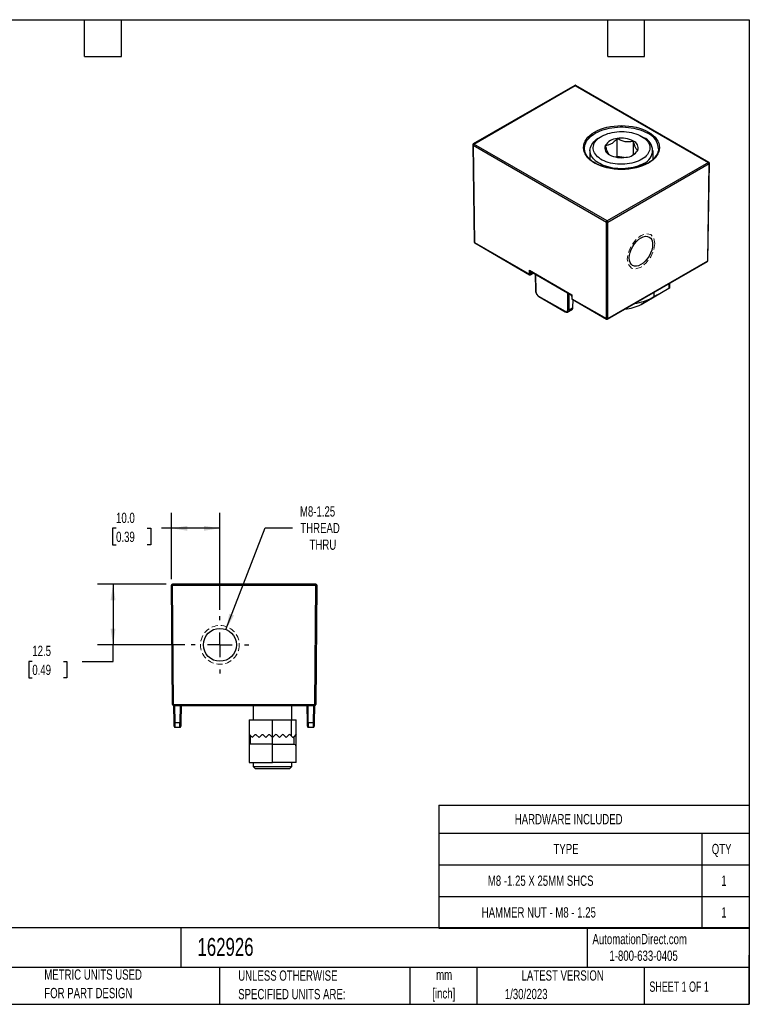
# Model space of a CAD drawing. Header units: millimetres. Extents: x 6 to 273, y 6 to 210.
# Tile 2 of 2: x 123 to 273, y 6 to 210. Entities that reach past the tile are written whole.
import ezdxf

# ---------------------------------------------------------------- set-up
doc = ezdxf.new("R2010")
doc.units = ezdxf.units.MM
doc.linetypes.add('CENTERX2', pattern=[20.32, 12.7, -2.54, 2.54, -2.54])
doc.linetypes.add('HIDDEN', pattern=[1.905, 1.27, -0.635])
doc.layers.add('CENTER', color=40, linetype='CENTERX2')
doc.layers.add('DIMENSIONS', color=140, linetype='Continuous', lineweight=25)
doc.layers.add('TEXT', color=140, linetype='Continuous', lineweight=25)
doc.styles.add('SLDTEXTSTYLE0', font='TXT', dxfattribs={"width": 0.7})
doc.styles.add('SLDTEXTSTYLE1', font='TXT', dxfattribs={"width": 0.65})
doc.dimstyles.new('SLDDIMSTYLE0', dxfattribs={"dimtxt": 2.158008, "dimasz": 3.302, "dimexe": 0, "dimexo": 0.0625, "dimgap": 0.539502, "dimtad": 0, "dimtih": 1, "dimtoh": 1, "dimrnd": 1e-09, "dimzin": 12, "dimdsep": 46, "dimtxsty": 'SLDTEXTSTYLE0', "dimsah": 1, "dimcen": 0.09, "dimadec": 0, "dimazin": 3, "dimtfac": 1, "dimtofl": 0, "dimtmove": 0, "dimatfit": 3, "dimfxl": 0, "dimfrac": 2, "dimtolj": 1, "dimtzin": 12, "dimarcsym": 0})
doc.dimstyles.new('SLDDIMSTYLE1', dxfattribs={"dimtxt": 2.158008, "dimasz": 3.302, "dimexe": 0, "dimexo": 0.0625, "dimgap": 0.539502, "dimtad": 0, "dimtih": 1, "dimtoh": 1, "dimrnd": 1e-09, "dimzin": 4, "dimdsep": 46, "dimtxsty": 'SLDTEXTSTYLE0', "dimsah": 1, "dimcen": 0.09, "dimadec": 0, "dimazin": 1, "dimtfac": 1, "dimtofl": 0, "dimtmove": 0, "dimatfit": 3, "dimfxl": 0, "dimfrac": 2, "dimtolj": 1, "dimtzin": 12, "dimarcsym": 0})
doc.dimstyles.new('SLDDIMSTYLE2', dxfattribs={"dimtxt": 2.158008, "dimasz": 3.302, "dimexe": 0, "dimexo": 0.0625, "dimgap": 0.539502, "dimtad": 0, "dimtih": 1, "dimtoh": 1, "dimrnd": 1e-09, "dimzin": 12, "dimdsep": 46, "dimtxsty": 'SLDTEXTSTYLE0', "dimsah": 1, "dimcen": 0, "dimadec": 0, "dimazin": 3, "dimtfac": 1, "dimtofl": 0, "dimtmove": 0, "dimatfit": 3, "dimfxl": 0, "dimfrac": 2, "dimtolj": 1, "dimtzin": 12, "dimarcsym": 0})

# ---------------------------------------------------------------- blocks, each defined once
blk = doc.blocks.new('SW_NOTE_0')
at = {"layer": 'TEXT', "color": 0, "char_height": 2.117, "attachment_point": 2, "style": 'SLDTEXTSTYLE0'}
for s, insert in [('mm', (2.84, 2.73)), ('[inch]', (2.76, -1.09))]:
    blk.add_mtext(s, dxfattribs=dict(at, insert=insert))
blk = doc.blocks.new('SW_NOTE_0_1')
at = {"layer": 'TEXT', "color": 0, "char_height": 2.1167, "attachment_point": 1, "style": 'SLDTEXTSTYLE0'}
for s, insert in [('UNLESS OTHERWISE', (0, 2.73)), ('SPECIFIED UNITS ARE:', (0, -1.09))]:
    blk.add_mtext(s, dxfattribs=dict(at, insert=insert))
blk = doc.blocks.new('SW_NOTE_0_5')
at = {"layer": 'TEXT', "color": 0, "char_height": 2.1167, "attachment_point": 1, "style": 'SLDTEXTSTYLE0'}
for s, insert in [('METRIC UNITS USED', (0, 2.73)), ('FOR PART DESIGN', (0, -1.09))]:
    blk.add_mtext(s, dxfattribs=dict(at, insert=insert))
blk = doc.blocks.new('SW_TABLEANNOTATION_0')
at = {"layer": 'TEXT', "color": 0}
for p, q in [((0, 0), (0, -5.76)), ((0, 0), (54.28, 0)), ((54.28, 0), (64.04, 0)), ((64.04, 0), (64.04, -5.76)), ((0, -5.76), (0, -12.3)), ((0, -5.76), (54.28, -5.76)), ((54.28, -5.76), (54.28, -12.3)), ((54.28, -5.76), (64.04, -5.76)), ((64.04, -5.76), (64.04, -12.3)), ((0, -12.3), (0, -18.85)), ((0, -12.3), (54.28, -12.3)), ((54.28, -12.3), (54.28, -18.85)), ((54.28, -12.3), (64.04, -12.3)), ((64.04, -12.3), (64.04, -18.85)), ((0, -18.85), (0, -25.39)), ((0, -18.85), (54.28, -18.85)), ((54.28, -18.85), (54.28, -25.39)), ((54.28, -18.85), (64.04, -18.85)), ((64.04, -18.85), (64.04, -25.39)), ((0, -25.39), (54.28, -25.39)), ((54.28, -25.39), (64.04, -25.39))]:
    blk.add_line(p, q, dxfattribs=at)
at = {"layer": 'TEXT', "color": 0, "attachment_point": 1, "style": 'SLDTEXTSTYLE0'}
for s, insert, char_height in [('HARDWARE INCLUDED', (15.67, -1.82), 2.1167), ('TYPE', (23.66, -7.98), 2.117), ('QTY', (56.31, -7.98), 2.117), ('M8 -1.25 X 25MM SHCS', (10.11, -14.52), 2.1167), ('1', (58.27, -14.52), 2.12), ('HAMMER NUT - M8 - 1.25', (8.85, -21.06), 2.1167), ('1', (58.27, -21.06), 2.12)]:
    blk.add_mtext(s, dxfattribs=dict(at, insert=insert, char_height=char_height))
blk = doc.blocks.new('_D_2')
at = {"layer": 'DIMENSIONS'}
for p, q in [((152.76, 93.03), (138.61, 93.03)), ((141.79, 93.03), (141.79, 80.53)), ((156.62, 80.53), (138.61, 80.53)), ((141.79, 77.13), (141.79, 80.53)), ((125.13, 77.13), (124.41, 77.13)), ((124.41, 77.13), (124.41, 73.7)), ((131.55, 77.13), (132.27, 77.13)), ((132.27, 77.13), (132.27, 73.7)), ((135.44, 77.13), (141.79, 77.13)), ((124.41, 73.7), (125.13, 73.7)), ((132.27, 73.7), (131.55, 73.7))]:
    blk.add_line(p, q, dxfattribs=at)
for points in [[(141.79, 93.03), (141.28, 89.73), (142.29, 89.73)], [(141.79, 80.53), (142.29, 83.84), (141.28, 83.84)]]:
    blk.add_solid(points, dxfattribs=at)
at = {"layer": 'DIMENSIONS', "char_height": 2.117, "attachment_point": 1, "style": 'SLDTEXTSTYLE0'}
for s, insert in [('12.5', (125.13, 80.35)), ('0.49', (125.13, 76.43))]:
    blk.add_mtext(s, dxfattribs=dict(at, insert=insert))
blk = doc.blocks.new('_D_3')
at = {"layer": 'DIMENSIONS'}
for p, q in [((153.83, 94.1), (153.83, 107.76)), ((163.83, 87.74), (163.83, 107.76)), ((142.41, 104.58), (141.69, 104.58)), ((141.69, 104.58), (141.69, 101.15)), ((148.83, 104.58), (149.55, 104.58)), ((149.55, 104.58), (149.55, 101.15)), ((153.83, 104.58), (151.75, 104.58)), ((163.83, 104.58), (153.83, 104.58)), ((141.69, 101.15), (142.41, 101.15)), ((149.55, 101.15), (148.83, 101.15))]:
    blk.add_line(p, q, dxfattribs=at)
for points in [[(153.83, 104.58), (157.13, 104.08), (157.13, 105.09)], [(163.83, 104.58), (160.53, 105.09), (160.53, 104.08)]]:
    blk.add_solid(points, dxfattribs=at)
at = {"layer": 'DIMENSIONS', "char_height": 2.117, "attachment_point": 1, "style": 'SLDTEXTSTYLE0'}
for s, insert in [('10.0', (142.41, 107.8)), ('0.39', (142.41, 103.88))]:
    blk.add_mtext(s, dxfattribs=dict(at, insert=insert))
blk = doc.blocks.new('_D_4')
at = {"layer": 'DIMENSIONS'}
for p, q in [((165.06, 83.7), (173.2, 104.68)), ((173.2, 104.68), (178.83, 104.68))]:
    blk.add_line(p, q, dxfattribs=at)
blk.add_solid([(165.06, 83.7), (166.73, 86.6), (165.78, 86.97)], dxfattribs=at)
at = {"layer": 'DIMENSIONS', "char_height": 2.117, "attachment_point": 1, "style": 'SLDTEXTSTYLE0'}
for s, insert in [('M8-1.25', (180.34, 109.13)), ('THREAD', (180.42, 105.7)), ('THRU', (182.33, 102.27))]:
    blk.add_mtext(s, dxfattribs=dict(at, insert=insert))
blk = doc.blocks.new('SW_CENTERMARKSYMBOL_0')
at = {"layer": 'CENTER', "color": 0}
for p, q in [((0, 5.08), (0, 5.94)), ((0, 0), (0, 2.54)), ((-5.08, 0), (-5.94, 0)), ((0, 0), (-2.54, 0)), ((0, 0), (0, -2.54)), ((0, 0), (2.54, 0)), ((5.08, 0), (5.94, 0)), ((0, -5.08), (0, -5.94))]:
    blk.add_line(p, q, dxfattribs=at)

msp = doc.modelspace()

# ---------------------------------------------------------------- linework, layer by layer
for p, q in [((237.023, 195.98), (216.095, 183.899)), ((216.195, 183.889), (237.123, 195.971)), ((237.123, 195.971), (264.627, 180.093)), ((264.727, 180.103), (237.223, 195.98)), ((242.546, 185.468), (242.086, 185.203)), ((245.786, 181.338), (245.786, 185.012)), ((251.28, 185.203), (250.82, 185.468)), ((215.995, 183.723), (216.299, 163.636)), ((216.054, 183.643), (243.557, 167.765)), ((216.054, 183.643), (216.357, 163.556)), ((243.699, 168.011), (216.195, 183.889)), ((239.058, 182.829), (239.046, 182.948)), ((249.132, 181.703), (249.132, 184.495)), ((254.32, 182.948), (254.315, 182.89)), ((240.183, 182.55), (240.183, 180.745)), ((245.786, 181.338), (245.536, 181.194)), ((247.264, 181.109), (245.786, 181.338)), ((253.183, 180.747), (253.183, 182.55)), ((264.627, 180.093), (243.699, 168.011)), ((243.84, 167.765), (264.768, 179.846)), ((264.465, 159.76), (264.768, 179.846)), ((264.523, 159.84), (264.827, 179.926)), ((243.557, 147.853), (243.557, 167.765)), ((243.84, 147.853), (243.84, 167.765)), ((216.357, 163.556), (227.695, 157.011)), ((216.399, 163.466), (227.736, 156.921)), ((243.799, 147.763), (264.423, 159.669)), ((243.84, 147.853), (264.465, 159.76)), ((227.688, 157.824), (236.457, 152.762)), ((227.695, 157.011), (227.688, 157.824)), ((227.829, 157.676), (236.399, 152.729)), ((227.936, 156.921), (228.537, 157.268)), ((227.977, 157.012), (227.973, 157.593)), ((228.478, 157.302), (227.977, 157.012)), ((228.9, 157.058), (228.953, 153.567)), ((228.958, 157.025), (229.011, 153.487)), ((256.476, 155.082), (256.476, 154.114)), ((256.623, 154.199), (256.623, 155.166)), ((229.582, 152.516), (235.042, 149.364)), ((229.623, 152.426), (235.083, 149.274)), ((235.603, 149.682), (235.603, 153.189)), ((235.885, 149.682), (235.885, 153.026)), ((236.399, 152.729), (236.404, 152.031)), ((236.457, 152.762), (236.463, 151.949)), ((254.143, 152.767), (250.713, 150.787)), ((253.4, 152.339), (256.476, 154.114)), ((253.4, 152.339), (253.4, 153.306)), ((254.143, 152.767), (256.476, 154.114)), ((236.463, 151.949), (243.557, 147.853)), ((236.504, 151.859), (243.599, 147.763)), ((236.633, 151.785), (236.608, 150.099)), ((236.666, 150.179), (236.69, 151.752)), ((249.317, 150.947), (249.317, 150.949)), ((250.713, 150.787), (253.4, 152.339)), ((235.675, 149.23), (236.403, 149.65)), ((235.885, 149.682), (236.608, 150.099)), ((154.047, 68.232), (153.833, 92.832)), ((154.033, 93.034), (154.033, 92.834)), ((183.629, 93.034), (154.033, 93.034)), ((154.033, 92.832), (154.033, 92.834)), ((154.033, 92.832), (183.629, 92.832)), ((154.247, 68.232), (154.033, 92.832)), ((183.414, 68.232), (183.629, 92.832)), ((183.829, 92.832), (183.614, 68.232)), ((183.629, 92.834), (183.629, 93.034)), ((183.629, 92.834), (183.629, 92.832)), ((154.247, 68.232), (183.414, 68.232)), ((154.247, 68.034), (154.247, 68.232)), ((154.247, 68.034), (183.414, 68.034)), ((154.37, 64.525), (154.34, 68.034)), ((154.57, 64.525), (154.54, 68.034)), ((155.622, 68.034), (155.591, 64.525)), ((155.822, 68.034), (155.791, 64.525)), ((170.701, 68.034), (170.701, 65.034)), ((178.701, 65.034), (178.701, 68.034)), ((181.87, 64.525), (181.84, 68.034)), ((182.07, 64.525), (182.04, 68.034)), ((183.122, 68.034), (183.091, 64.525)), ((183.322, 68.034), (183.291, 64.525)), ((183.414, 68.034), (183.414, 68.232)), ((169.851, 65.034), (174.701, 65.034)), ((169.851, 65.034), (169.851, 62.084)), ((174.701, 61.434), (174.701, 65.034)), ((174.701, 65.034), (178.551, 65.034)), ((178.551, 65.034), (178.551, 61.784)), ((178.551, 65.034), (179.551, 65.034)), ((179.551, 62.084), (179.551, 65.034)), ((154.57, 64.525), (155.591, 64.525)), ((154.577, 63.534), (155.585, 63.534)), ((155.585, 63.534), (155.585, 63.571)), ((182.07, 64.525), (183.091, 64.525)), ((182.077, 63.534), (183.085, 63.534)), ((183.085, 63.571), (183.085, 63.534)), ((169.851, 62.084), (169.851, 59.786)), ((170.109, 61.825), (169.851, 62.084)), ((170.109, 60.034), (170.109, 61.825)), ((171.059, 61.992), (170.501, 61.434)), ((171.901, 61.434), (171.342, 61.992)), ((172.459, 61.992), (171.901, 61.434)), ((173.301, 61.434), (172.742, 61.992)), ((173.859, 61.992), (173.301, 61.434)), ((174.701, 61.434), (174.142, 61.992)), ((175.259, 61.992), (174.701, 61.434)), ((174.701, 60.034), (174.701, 61.434)), ((176.101, 61.434), (175.542, 61.992)), ((176.659, 61.992), (176.101, 61.434)), ((177.501, 61.434), (176.942, 61.992)), ((178.059, 61.992), (177.501, 61.434)), ((178.901, 61.434), (178.342, 61.992)), ((178.901, 61.434), (179.051, 61.584)), ((179.551, 62.084), (179.051, 61.584)), ((179.051, 61.584), (179.051, 60.034)), ((179.551, 59.534), (179.551, 62.084)), ((174.701, 60.034), (170.109, 60.034)), ((174.701, 56.234), (174.701, 60.034)), ((174.701, 60.034), (179.051, 60.034)), ((179.551, 56.234), (179.551, 59.534)), ((169.851, 56.234), (174.701, 56.234)), ((170.701, 56.234), (170.701, 55.442)), ((170.701, 55.442), (171.209, 54.934)), ((170.701, 55.442), (178.701, 55.442)), ((174.701, 54.934), (171.209, 54.934)), ((179.551, 56.234), (174.701, 56.234)), ((178.193, 54.934), (174.701, 54.934)), ((178.193, 54.934), (178.701, 55.442)), ((178.701, 55.442), (178.701, 56.234))]:
    msp.add_line(p, q)
at = {"flags": 128}
for points in [[(239.046, 182.948), (239.05, 183.167), (239.093, 183.496), (239.178, 183.822), (239.305, 184.143), (239.474, 184.458), (239.682, 184.765), (239.93, 185.062), (240.216, 185.348), (240.537, 185.62), (240.894, 185.878), (241.282, 186.12), (241.701, 186.344), (242.147, 186.55), (242.619, 186.736), (243.114, 186.9), (243.629, 187.043), (244.16, 187.164), (244.706, 187.261), (245.263, 187.334), (245.828, 187.384), (246.397, 187.408), (246.968, 187.408), (247.538, 187.384), (248.103, 187.334), (248.66, 187.261), (249.206, 187.164), (249.737, 187.043), (250.252, 186.9), (250.747, 186.736), (251.218, 186.55), (251.665, 186.344), (252.084, 186.12)], [(251.279, 179.897), (250.889, 179.689), (250.471, 179.501), (250.028, 179.333), (249.563, 179.186), (249.078, 179.062), (248.578, 178.961), (248.065, 178.883), (247.542, 178.831), (247.014, 178.803), (246.484, 178.799), (245.955, 178.821), (245.431, 178.868), (244.915, 178.939), (244.411, 179.034), (243.923, 179.153), (243.452, 179.294), (243.003, 179.457), (242.579, 179.64), (242.181, 179.843), (241.814, 180.064), (241.479, 180.301), (241.179, 180.554), (240.916, 180.819), (240.69, 181.096), (240.505, 181.383), (240.361, 181.678), (240.259, 181.978), (240.199, 182.282), (240.183, 182.588), (240.21, 182.894), (240.28, 183.198), (240.393, 183.497), (240.548, 183.789), (240.743, 184.074), (240.978, 184.348), (241.251, 184.611), (241.56, 184.86), (241.903, 185.093), (242.086, 185.203)], [(250.819, 185.469), (251.16, 185.255), (251.467, 185.025), (251.739, 184.78), (251.973, 184.523), (252.168, 184.255), (252.323, 183.978), (252.435, 183.695), (252.505, 183.407), (252.533, 183.117), (252.516, 182.827), (252.457, 182.538), (252.355, 182.254), (252.211, 181.975), (252.025, 181.705), (251.801, 181.445), (251.538, 181.197), (251.24, 180.963), (250.908, 180.745), (250.544, 180.544), (250.152, 180.362), (249.734, 180.199), (249.294, 180.059), (248.834, 179.94), (248.358, 179.845), (247.87, 179.774), (247.374, 179.727), (246.872, 179.705), (246.368, 179.709), (245.867, 179.737), (245.372, 179.79), (244.887, 179.867), (244.415, 179.968), (243.96, 180.092), (243.525, 180.238), (243.113, 180.405), (242.728, 180.592), (242.372, 180.798), (242.048, 181.02), (241.758, 181.258), (241.505, 181.509), (241.29, 181.772), (241.115, 182.044), (240.982, 182.324), (240.89, 182.61), (240.841, 182.899), (240.836, 183.19), (240.874, 183.48), (240.955, 183.766), (241.078, 184.048), (241.243, 184.323), (241.448, 184.588), (241.692, 184.842), (241.972, 185.083), (242.288, 185.31), (242.636, 185.52), (243.014, 185.711), (243.42, 185.884), (243.849, 186.035), (244.3, 186.165), (244.768, 186.272), (245.25, 186.355), (245.743, 186.414), (246.243, 186.448), (246.746, 186.458), (247.248, 186.442), (247.747, 186.402), (248.237, 186.337), (248.717, 186.247), (249.181, 186.135), (249.626, 185.999), (250.05, 185.843), (250.449, 185.665), (250.819, 185.469)], [(239.051, 182.822), (239.05, 182.837), (239.046, 182.948)], [(181.877, 63.732), (181.881, 63.693), (181.892, 63.658)]]:
    msp.add_lwpolyline(points, dxfattribs=at)
at = {"color": 7, "linetype": 'HIDDEN', "lineweight": 18, "flags": 128}
msp.add_lwpolyline([(253.542, 163.387), (253.327, 162.013), (252.714, 160.599), (251.796, 159.362), (250.714, 158.488), (249.631, 158.112), (248.714, 158.29), (248.101, 158.996), (247.885, 160.122), (248.101, 161.496), (248.714, 162.909), (249.631, 164.147), (250.714, 165.021), (251.796, 165.397), (252.714, 165.218), (253.327, 164.513), (253.542, 163.387)], dxfattribs=at)
at = {"color": 7, "linetype": 'HIDDEN', "lineweight": 18}
msp.add_circle((163.831, 80.534), 4, dxfattribs=at)
msp.add_circle((163.831, 80.534), 3.4)
for centre, radius, start, end in [((237.064, 195.889), 0.101, 54.35177, 114.33777), ((237.181, 195.889), 0.101, 65.69288, 125.61758), ((245.992, 181.828), 3.191, 93.68771, 146.30691), ((246.693, 179.801), 5.29, 62.54331, 99.87062), ((250.263, 182.55), 2.841, 290.96198, 69.02189), ((250.61, 182.713), 3.712, 2.67482, 66.61032), ((216.094, 183.734), 0.0997, 186.36384, 246.01805), ((216.361, 183.63), 0.307, 122.60548, 177.39452), ((216.241, 183.644), 0.187, 179.99952, 180.43441), ((216.136, 183.807), 0.1, 54.34598, 114.4041), ((244.768, 183.089), 1.519, 160.38914, 249.40778), ((248.598, 183.073), 1.519, 340.38914, 69.40778), ((246.673, 186.361), 5.29, 242.54331, 279.87062), ((247.374, 184.333), 3.191, 273.68771, 326.30691), ((264.685, 180.011), 0.101, 65.72102, 125.64308), ((264.461, 179.834), 0.307, 2.60548, 57.39452), ((264.728, 179.938), 0.0997, 293.98195, 353.63616), ((264.581, 179.848), 0.187, 359.56559, 0.00048), ((243.864, 167.753), 0.307, 122.58058, 177.70812), ((243.699, 168.033), 0.303, 242.16342, 297.83658), ((243.533, 167.752), 0.307, 2.60548, 57.39452), ((243.653, 167.766), 0.187, 359.56559, 0.00048), ((216.398, 163.647), 0.0997, 186.36384, 246.01805), ((216.457, 163.547), 0.0998, 174.88317, 234.47604), ((264.365, 159.751), 0.0998, 305.52396, 5.11683), ((264.424, 159.851), 0.0997, 293.98195, 353.63616), ((227.794, 157.002), 0.0998, 174.88202, 234.48941), ((227.835, 157.282), 0.305, 242.67333, 297.9028), ((227.879, 157.001), 0.0985, 304.9098, 6.30832), ((229.052, 153.579), 0.0997, 186.36384, 246.01805), ((229.681, 152.507), 0.0998, 174.88317, 234.47604), ((236.505, 152.041), 0.101, 185.88614, 245.49754), ((236.562, 151.94), 0.0998, 174.88317, 234.47604), ((246.944, 157.787), 7.951, 273.39522, 298.30316), ((247.468, 163.063), 12.256, 278.67751, 298.95092), ((235.141, 149.355), 0.0998, 174.88497, 234.45514), ((235.744, 149.95), 0.303, 242.16342, 297.83658), ((236.567, 150.19), 0.0997, 293.98195, 353.63616), ((243.699, 148.121), 0.303, 242.16342, 297.83658), ((243.657, 147.844), 0.0998, 174.88202, 234.48941), ((243.741, 147.844), 0.0998, 305.42057, 5.12571), ((154.033, 92.834), 0.2, 90, 180.5), ((153.933, 98.562), 5.731, 269.0002, 270.9998), ((183.629, 92.834), 0.2, 359.5, 90), ((183.729, 98.562), 5.731, 269.0002, 270.9998), ((154.147, 73.962), 5.731, 269.0002, 270.9998), ((154.247, 68.234), 0.2, 180.5, 270), ((183.514, 73.962), 5.731, 269.0002, 270.9998), ((183.414, 68.234), 0.2, 270, 359.5), ((154.47, 70.255), 5.731, 269.0002, 270.9998), ((154.577, 63.734), 0.2, 180.5, 220.86694), ((154.577, 63.734), 0.2, 236.24994, 270), ((155.585, 63.734), 0.2, 270, 303.75006), ((155.691, 70.255), 5.731, 269.0002, 270.9998), ((155.585, 63.734), 0.2, 319.13306, 359.5), ((181.97, 70.255), 5.731, 269.0002, 270.9998), ((182.077, 63.734), 0.2, 221.90877, 270), ((183.085, 63.734), 0.2, 270, 303.75006), ((183.191, 70.255), 5.731, 269.0002, 270.9998), ((183.085, 63.734), 0.2, 319.13306, 359.5), ((175.401, 61.851), 0.2, 45, 135), ((176.801, 61.851), 0.2, 45, 135), ((178.201, 61.851), 0.2, 45, 135), ((179.051, 59.534), 0.5, 0, 90)]:
    msp.add_arc(centre, radius, start, end)
msp.add_ellipse((250.693, 161.767), major_axis=(1.722, 2.932), ratio=0.572322)
for centre, major_axis, ratio, start_param, end_param in [((227.83, 157.907), (-0.142, 0.244), 0.5798482, 1.5729186, 2.3496714), ((236.598, 152.845), (0.199, 0.116), 0.0037081, 3.1394329, 3.9204677), ((256.123, 153.91), (0.5, 0.289), 0.0000704, 5.4977465, 7.0685428)]:
    msp.add_ellipse(centre, major_axis=major_axis, ratio=ratio, start_param=start_param, end_param=end_param)
for points, knots in [([(237.223, 195.98), (237.221, 195.981), (237.202, 195.993), (237.159, 196.007), (237.094, 196.008), (237.045, 195.997), (237.025, 195.981), (237.023, 195.98)], [0, 0, 0, 0, 0.03203733, 0.31578986, 0.63001618, 0.97089314, 1, 1, 1, 1]), ([(241.141, 179.963), (239.671, 180.812), (238.845, 181.963), (238.845, 184.363), (239.671, 185.513), (242.61, 187.211), (244.604, 187.687), (248.762, 187.687), (250.755, 187.211), (252.225, 186.362)], [0, 0, 0, 0, 0.25, 0.25, 0.5, 0.5, 0.75, 0.75, 1, 1, 1, 1]), ([(252.225, 186.362), (253.695, 185.513), (254.521, 184.363), (254.521, 181.963), (253.695, 180.812), (250.755, 179.115), (248.762, 178.638), (244.604, 178.638), (242.61, 179.115), (241.141, 179.963)], [0, 0, 0, 0, 0.25, 0.25, 0.5, 0.5, 0.75, 0.75, 1, 1, 1, 1]), ([(245.786, 185.012), (245.595, 184.792), (245.399, 184.585), (245.095, 184.308), (244.992, 184.222), (244.781, 184.064), (244.673, 183.991), (244.352, 183.805), (244.142, 183.721), (243.728, 183.618), (243.529, 183.598), (243.337, 183.598)], [0, 0, 0, 0, 0.25, 0.25, 0.375, 0.375, 0.5, 0.5, 0.75, 0.75, 1, 1, 1, 1]), ([(249.132, 184.495), (248.871, 184.425), (248.604, 184.372), (248.188, 184.336), (248.047, 184.331), (247.76, 184.338), (247.612, 184.351), (247.173, 184.418), (246.886, 184.5), (246.32, 184.723), (246.049, 184.861), (245.786, 185.012)], [0, 0, 0, 0, 0.25, 0.25, 0.375, 0.375, 0.5, 0.5, 0.75, 0.75, 1, 1, 1, 1]), ([(216.096, 183.898), (216.076, 183.885), (216.037, 183.858), (216.004, 183.795), (215.992, 183.747), (215.995, 183.724), (215.995, 183.723)], [0, 0, 0, 0, 0.32526337, 0.66210648, 0.98712396, 1, 1, 1, 1]), ([(254.315, 182.89), (254.308, 182.787), (254.294, 182.579), (254.219, 182.279), (254.098, 181.951), (253.919, 181.605), (253.658, 181.232), (253.333, 180.869), (252.942, 180.518), (252.494, 180.192), (252.051, 179.924), (251.654, 179.72), (251.322, 179.567), (250.986, 179.429), (250.61, 179.291), (250.115, 179.134), (249.478, 178.968), (248.78, 178.835), (248.096, 178.745), (247.475, 178.693), (246.756, 178.667), (245.959, 178.684), (245.103, 178.76), (244.302, 178.883), (243.609, 179.036), (243.029, 179.201), (242.568, 179.357), (242.194, 179.504), (241.903, 179.631), (241.632, 179.76), (241.32, 179.923), (240.927, 180.157), (240.497, 180.46), (240.133, 180.775), (239.849, 181.07), (239.636, 181.332), (239.459, 181.594), (239.308, 181.87), (239.179, 182.176), (239.084, 182.503), (239.066, 182.728), (239.058, 182.829)], [0, 0, 0, 0, 0.0244345, 0.049428, 0.0705241, 0.1003774, 0.1305983, 0.1612283, 0.1923685, 0.2240253, 0.2540358, 0.2746026, 0.2920813, 0.3082323, 0.3270979, 0.3488375, 0.3800499, 0.4157515, 0.4420551, 0.4690244, 0.4953073, 0.5334297, 0.5700028, 0.6050233, 0.6384884, 0.6641337, 0.6871544, 0.7063637, 0.7217635, 0.7335923, 0.7513626, 0.7755922, 0.806082, 0.8384971, 0.8601597, 0.8818605, 0.9037939, 0.9235984, 0.9477647, 0.9762856, 1, 1, 1, 1]), ([(243.337, 183.598), (243.407, 183.337), (243.479, 183.089), (243.59, 182.748), (243.628, 182.64), (243.705, 182.437), (243.744, 182.342), (243.862, 182.088), (243.939, 181.96), (244.09, 181.768), (244.163, 181.707), (244.233, 181.667)], [0, 0, 0, 0, 0.25, 0.25, 0.375, 0.375, 0.5, 0.5, 0.75, 0.75, 1, 1, 1, 1]), ([(250.029, 182.563), (249.959, 182.604), (249.887, 182.664), (249.776, 182.803), (249.738, 182.858), (249.661, 182.987), (249.621, 183.063), (249.504, 183.315), (249.427, 183.518), (249.275, 183.98), (249.203, 184.232), (249.132, 184.495)], [0, 0, 0, 0, 0.25, 0.25, 0.375, 0.375, 0.5, 0.5, 0.75, 0.75, 1, 1, 1, 1]), ([(249.055, 181.641), (249.185, 181.74), (249.418, 181.92), (249.742, 182.241), (249.933, 182.455), (250.029, 182.563)], [0, 0, 0, 0, 0.3828884, 0.6900309, 1, 1, 1, 1]), ([(264.826, 179.927), (264.826, 179.93), (264.828, 179.953), (264.818, 179.998), (264.786, 180.054), (264.752, 180.092), (264.728, 180.101), (264.726, 180.102)], [0, 0, 0, 0, 0.0456787, 0.3252584, 0.6348637, 0.9707277, 1, 1, 1, 1]), ([(216.299, 163.636), (216.3, 163.62), (216.302, 163.586), (216.317, 163.555), (216.325, 163.539)], [0, 0, 0, 0, 0.46536519, 1, 1, 1, 1]), ([(216.325, 163.539), (216.34, 163.518), (216.361, 163.489), (216.391, 163.471), (216.399, 163.466)], [0, 0, 0, 0, 0.7259288, 1, 1, 1, 1]), ([(264.423, 159.67), (264.441, 159.683), (264.48, 159.71), (264.516, 159.772), (264.52, 159.818), (264.523, 159.84)], [0, 0, 0, 0, 0.3353462, 0.6820943, 1, 1, 1, 1]), ([(227.736, 156.921), (227.738, 156.92), (227.756, 156.908), (227.8, 156.894), (227.864, 156.893), (227.914, 156.904), (227.934, 156.92), (227.935, 156.922)], [0, 0, 0, 0, 0.03223993, 0.31593307, 0.63009362, 0.97089923, 1, 1, 1, 1]), ([(228.953, 153.567), (228.964, 153.462), (228.988, 153.25), (229.143, 152.911), (229.363, 152.611), (229.537, 152.488), (229.623, 152.426)], [0, 0, 0, 0, 0.2501731, 0.5000034, 0.7498399, 1, 1, 1, 1]), ([(229.011, 153.487), (229.014, 153.317), (229.077, 153.114), (229.288, 152.755), (229.434, 152.601), (229.582, 152.516)], [0, 0, 0, 0, 0.5, 0.5, 1, 1, 1, 1]), ([(236.404, 152.031), (236.405, 152.014), (236.408, 151.98), (236.423, 151.949), (236.431, 151.932)], [0, 0, 0, 0, 0.47267991, 1, 1, 1, 1]), ([(236.431, 151.932), (236.446, 151.911), (236.466, 151.882), (236.496, 151.864), (236.504, 151.859)], [0, 0, 0, 0, 0.72592876, 1, 1, 1, 1]), ([(235.042, 149.364), (235.189, 149.279), (235.335, 149.264), (235.542, 149.382), (235.603, 149.513), (235.603, 149.682)], [0, 0, 0, 0, 0.5, 0.5, 1, 1, 1, 1]), ([(235.083, 149.274), (235.135, 149.248), (235.24, 149.196), (235.399, 149.167), (235.552, 149.174), (235.638, 149.214), (235.682, 149.234)], [0, 0, 0, 0, 0.2442834, 0.4936175, 0.7461695, 1, 1, 1, 1]), ([(235.679, 149.232), (235.738, 149.281), (235.856, 149.379), (235.875, 149.581), (235.885, 149.682)], [0, 0, 0, 0, 0.4997828, 1, 1, 1, 1]), ([(236.397, 149.647), (236.436, 149.674), (236.513, 149.729), (236.596, 149.856), (236.653, 150.006), (236.662, 150.122), (236.666, 150.179)], [0, 0, 0, 0, 0.25357, 0.5059752, 0.7553744, 1, 1, 1, 1]), ([(236.398, 149.648), (236.457, 149.697), (236.576, 149.795), (236.597, 149.998), (236.608, 150.099)], [0, 0, 0, 0, 0.4972778, 1, 1, 1, 1]), ([(243.599, 147.764), (243.601, 147.762), (243.619, 147.75), (243.663, 147.737), (243.727, 147.736), (243.777, 147.746), (243.797, 147.763), (243.798, 147.764)], [0, 0, 0, 0, 0.03223993, 0.31593307, 0.63009362, 0.97089923, 1, 1, 1, 1]), ([(154.377, 63.732), (154.377, 63.732), (154.376, 63.817), (154.374, 64.11), (154.372, 64.316), (154.37, 64.525)], [0, 0, 0, 0, 0.5, 0.5, 1, 1, 1, 1]), ([(154.392, 63.659), (154.401, 63.641), (154.42, 63.605), (154.467, 63.568), (154.521, 63.548), (154.559, 63.551), (154.577, 63.553)], [0, 0, 0, 0, 0.2478368, 0.502534, 0.755675, 1, 1, 1, 1]), ([(154.577, 63.534), (154.577, 63.535), (154.577, 63.537), (154.576, 63.553), (154.576, 63.581), (154.575, 63.623), (154.575, 63.679), (154.574, 63.752), (154.574, 63.842), (154.573, 63.949), (154.572, 64.073), (154.572, 64.212), (154.571, 64.364), (154.57, 64.471), (154.57, 64.525)], [0, 0, 0, 0, 0.06276291, 0.12920552, 0.19937338, 0.27328086, 0.3509218, 0.43230271, 0.51749884, 0.60641676, 0.69908231, 0.7955499, 0.89582356, 1, 1, 1, 1]), ([(155.585, 63.571), (155.586, 63.58), (155.587, 63.607), (155.588, 63.81), (155.59, 64.134), (155.591, 64.394), (155.591, 64.525)], [0, 0, 0, 0, 0.14469586, 0.42979724, 0.71489862, 1, 1, 1, 1]), ([(155.585, 63.553), (155.603, 63.551), (155.64, 63.548), (155.695, 63.568), (155.742, 63.605), (155.761, 63.641), (155.77, 63.659)], [0, 0, 0, 0, 0.244325, 0.497466, 0.7521632, 1, 1, 1, 1]), ([(155.791, 64.525), (155.79, 64.316), (155.788, 64.11), (155.785, 63.817), (155.785, 63.732), (155.785, 63.732)], [0, 0, 0, 0, 0.5, 0.5, 1, 1, 1, 1]), ([(181.877, 63.732), (181.877, 63.732), (181.876, 63.817), (181.874, 64.11), (181.872, 64.316), (181.87, 64.525)], [0, 0, 0, 0, 0.5, 0.5, 1, 1, 1, 1]), ([(181.892, 63.659), (181.901, 63.641), (181.92, 63.605), (181.967, 63.568), (182.021, 63.548), (182.059, 63.551), (182.077, 63.553)], [0, 0, 0, 0, 0.2478368, 0.502534, 0.755675, 1, 1, 1, 1]), ([(182.07, 64.525), (182.071, 64.265), (182.072, 64.007), (182.075, 63.64), (182.076, 63.534), (182.077, 63.534)], [0, 0, 0, 0, 0.5, 0.5, 1, 1, 1, 1]), ([(183.091, 64.525), (183.091, 64.394), (183.09, 64.134), (183.088, 63.81), (183.087, 63.607), (183.086, 63.58), (183.085, 63.571)], [0, 0, 0, 0, 0.2851014, 0.5702028, 0.8553041, 1, 1, 1, 1]), ([(183.085, 63.553), (183.103, 63.551), (183.14, 63.548), (183.195, 63.568), (183.242, 63.605), (183.261, 63.641), (183.27, 63.659)], [0, 0, 0, 0, 0.244325, 0.497466, 0.7521632, 1, 1, 1, 1]), ([(183.291, 64.525), (183.29, 64.316), (183.288, 64.11), (183.285, 63.817), (183.285, 63.732), (183.285, 63.732)], [0, 0, 0, 0, 0.5, 0.5, 1, 1, 1, 1]), ([(170.501, 61.434), (170.435, 61.5), (170.303, 61.631), (170.173, 61.761), (170.109, 61.825)], [0, 0, 0, 0, 0.5050472, 1, 1, 1, 1]), ([(171.059, 61.992), (171.098, 62.03), (171.148, 62.051), (171.253, 62.051), (171.304, 62.031), (171.342, 61.992)], [0, 0, 0, 0, 0.5, 0.5, 1, 1, 1, 1]), ([(172.459, 61.992), (172.497, 62.03), (172.548, 62.051), (172.653, 62.051), (172.705, 62.03), (172.742, 61.992)], [0, 0, 0, 0, 0.5, 0.5, 1, 1, 1, 1]), ([(173.859, 61.992), (173.897, 62.03), (173.949, 62.051), (174.053, 62.051), (174.105, 62.03), (174.142, 61.992)], [0, 0, 0, 0, 0.5, 0.5, 1, 1, 1, 1]), ([(170.109, 60.034), (170.021, 60.034), (169.952, 60.003), (169.868, 59.911), (169.851, 59.851), (169.851, 59.786)], [0, 0, 0, 0, 0.5, 0.5, 1, 1, 1, 1]), ([(169.851, 59.786), (169.851, 59.131), (169.851, 58.491), (169.851, 57.584), (169.851, 57.291), (169.851, 56.734), (169.851, 56.47), (169.851, 56.234)], [0, 0, 0, 0, 0.5, 0.5, 0.75, 0.75, 1, 1, 1, 1])]:
    msp.add_open_spline(points, degree=3, knots=knots)
at = {"layer": 'TEXT'}
for p, q in [((6.35, 209.55), (273.05, 209.55)), ((135.89, 201.93), (135.89, 209.55)), ((143.51, 201.93), (143.51, 209.55)), ((243.84, 201.93), (243.84, 209.55)), ((251.46, 201.93), (251.46, 209.55)), ((273.05, 209.55), (273.05, 6.35)), ((135.89, 201.93), (143.51, 201.93)), ((243.84, 201.93), (251.46, 201.93)), ((273.05, 22.126), (6.35, 22.126)), ((155.759, 22.126), (155.759, 13.97)), ((239.575, 22.126), (239.575, 13.97)), ((273.05, 6.35), (273.05, 16.51)), ((273.05, 13.97), (6.35, 13.97)), ((163.78, 13.97), (163.78, 6.35)), ((203.024, 13.97), (203.024, 6.35)), ((216.812, 13.97), (216.812, 6.35)), ((251.349, 13.97), (251.349, 6.35)), ((6.35, 6.35), (273.05, 6.35))]:
    msp.add_line(p, q, dxfattribs=at)

# ---------------------------------------------------------------- block references
at = {"layer": 'CENTER'}
msp.add_blockref('SW_CENTERMARKSYMBOL_0', (163.831, 80.534), dxfattribs=at)
at = {"layer": 'TEXT'}
for name, p in [('SW_TABLEANNOTATION_0', (208.993, 47.438)), ('SW_NOTE_0_5', (127.604, 10.822)), ('SW_NOTE_0_1', (167.608, 10.606)), ('SW_NOTE_0', (207.255, 10.756))]:
    msp.add_blockref(name, p, dxfattribs=at)

# ---------------------------------------------------------------- texts
for s, insert, char_height, attachment_point, style in [('AutomationDirect.com', (240.695, 20.877), 2.11667, 1, 'SLDTEXTSTYLE0'), ('162926', (159.208, 20.05), 3.7042, 1, 'SLDTEXTSTYLE0'), ('1-800-633-0405', (244.192, 17.437), 2.11667, 1, 'SLDTEXTSTYLE0'), ('LATEST VERSION', (234.552, 13.364), 2.11667, 2, 'SLDTEXTSTYLE0'), ('SHEET 1 OF 1', (252.441, 11.051), 2.11667, 1, 'SLDTEXTSTYLE1'), ('1/30/2023', (222.613, 9.532), 2.1167, 1, 'SLDTEXTSTYLE0')]:
    msp.add_mtext(s, dxfattribs=dict(at, insert=insert, char_height=char_height, attachment_point=attachment_point, style=style))

# ---------------------------------------------------------------- dimensions: what is measured, and where the dimension line sits
at = {"layer": 'DIMENSIONS'}
dim = msp.add_linear_dim(base=(163.831, 104.584), p1=(153.833, 92.832), p2=(163.831, 86.474), dimstyle='SLDDIMSTYLE1', dxfattribs=at)
dim.commit()
dim.dimension.update_dxf_attribs({"geometry": '_D_3', "text_midpoint": (145.621, 104.584), "dimtype": 160})
dim = msp.add_diameter_dim_2p(p1=(162.601, 77.364), p2=(165.06, 83.703), text='M8-1.25\\PTHREAD\\PTHRU', dimstyle='SLDDIMSTYLE2', override={"dimpost": '<>'}, dxfattribs=at)
dim.commit()
dim.dimension.update_dxf_attribs({"geometry": '_D_4', "text_midpoint": (186.276, 104.684), "dimtype": 163})
dim = msp.add_linear_dim(base=(141.787, 80.534), p1=(154.033, 93.034), p2=(157.891, 80.534), angle=90, dimstyle='SLDDIMSTYLE0', dxfattribs=at)
dim.commit()
dim.dimension.update_dxf_attribs({"geometry": '_D_2', "text_midpoint": (141.787, 77.134), "dimtype": 160})

doc.saveas('drawing.dxf')
